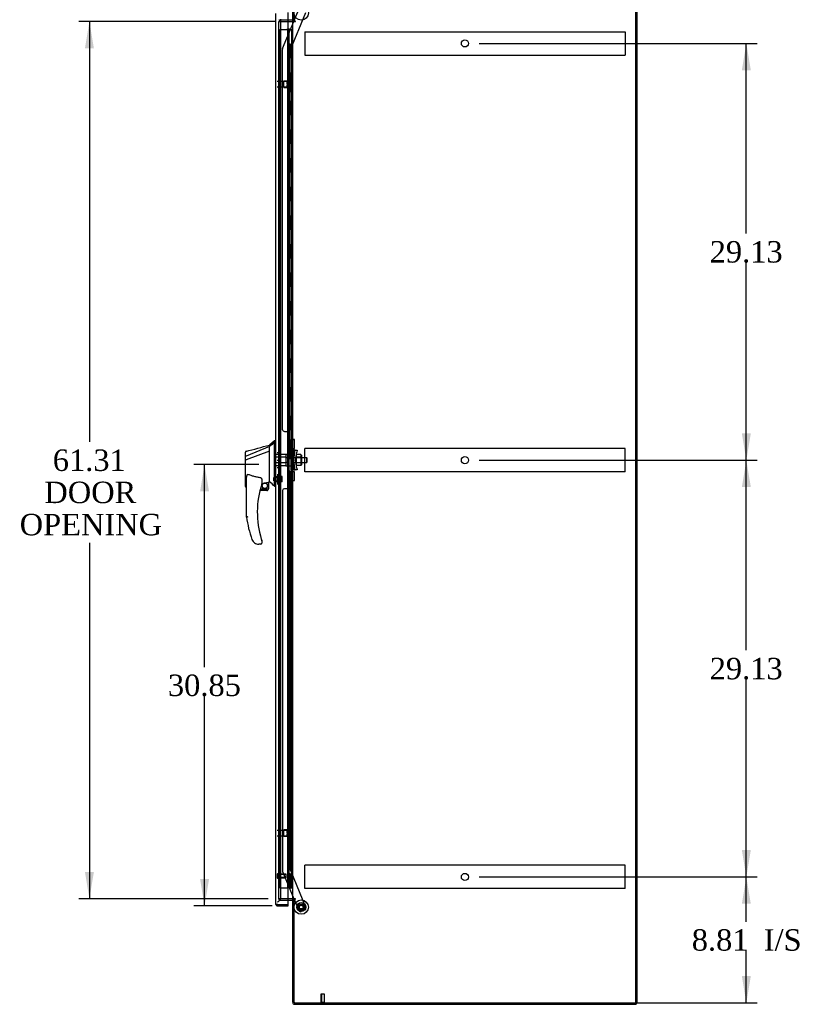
# Model space of a CAD drawing. Header units: inches. Extents: x 1 to 299, y -2 to 199.
# Tile 6 of 9: x 127 to 181, y 63 to 132. Entities that reach past the tile are written whole.
import ezdxf
from ezdxf.enums import TextEntityAlignment as Align
from ezdxf.lldxf.tags import DXFTag

# ---------------------------------------------------------------- set-up
doc = ezdxf.new("R2010")
doc.units = ezdxf.units.IN
doc.header["$MEASUREMENT"] = 0
for name, color, linetype in [('COM53964-2', 7, 'Continuous'), ('COM55523', 7, 'Continuous'), ('COM70220', 7, 'Continuous'), ('COM70763-3', 7, 'Continuous'), ('COM70764-8', 7, 'Continuous'), ('COM70838', 7, 'Continuous'), ('COM70839-3', 7, 'Continuous'), ('COM71202-3', 7, 'Continuous'), ('COM71205-8', 7, 'Continuous'), ('COM71206-6', 7, 'Continuous'), ('Default', 7, 'Continuous'), ('HAN86294', 7, 'Continuous'), ('HAN86294_NUT', 7, 'Continuous'), ('HAN86294_SCREW', 7, 'Continuous'), ('HAN86294_WASHER', 7, 'Continuous'), ('HAN_NUT', 7, 'Continuous'), ('NTS18147', 7, 'Continuous'), ('ROL87452', 7, 'Continuous'), ('RVT17786', 7, 'Continuous'), ('RVT19000', 7, 'Continuous'), ('SPC87322', 7, 'Continuous'), ('STD26122', 7, 'Continuous'), ('STD26258', 7, 'Continuous'), ('WAF25376', 7, 'Continuous'), ('WAM30038', 7, 'Continuous')]:
    doc.layers.add(name, color=color, linetype=linetype)
doc.styles.add('SEACAD_Times_New_Roman', font='times.ttf')
tags = doc.linetypes.add('HIDDEN2', pattern=[0.1875, 0.125, -0.0625]).pattern_tags.tags
tags[6:7] = [DXFTag(74, 4), DXFTag(75, 0), DXFTag(340, '0'), DXFTag(46, 0.0), DXFTag(50, 0.0), DXFTag(44, 0.0), DXFTag(45, 0.0)]
tags[4:5] = [DXFTag(74, 4), DXFTag(75, 0), DXFTag(340, '0'), DXFTag(46, 0.0), DXFTag(50, 0.0), DXFTag(44, 0.0), DXFTag(45, 0.0)]
doc.dimstyles.new('HAMMOND_(STH_-_300x200)', dxfattribs={"dimtxt": 1.5, "dimasz": 1.875, "dimexe": 0.75, "dimexo": 0.75, "dimgap": 0.375, "dimtad": 0, "dimtih": 1, "dimtoh": 1, "dimzin": 0, "dimdsep": 46, "dimtxsty": 'SEACAD_Times_New_Roman', "dimblk1": '_SE_FILLED', "dimblk2": '_SE_FILLED', "dimsah": 1, "dimcen": 0.75, "dimadec": 0, "dimazin": 0, "dimtfac": 0.8, "dimtofl": 0, "dimtmove": 0, "dimatfit": 3, "dimfxl": 1, "dimtolj": 1, "dimtzin": 0, "dimarcsym": 0})

# ---------------------------------------------------------------- blocks, each defined once
blk = doc.blocks.new('SE3')
at = {"layer": 'COM53964-2', "color": 7, "linetype": 'HIDDEN2'}
for p, q in [((146.467, 131.127), (146.467, 130.989)), ((146.467, 131.127), (168.842, 131.127)), ((146.467, 130.989), (146.467, 129.64)), ((168.842, 131.127), (168.842, 130.989)), ((168.842, 130.989), (168.842, 129.64)), ((146.467, 129.64), (146.467, 129.502)), ((146.467, 129.502), (168.842, 129.502)), ((168.842, 129.64), (168.842, 129.502)), ((146.467, 101.859), (146.467, 101.997)), ((168.842, 101.997), (146.467, 101.997)), ((146.467, 100.51), (146.467, 101.859)), ((168.842, 101.859), (168.842, 101.997)), ((168.842, 100.51), (168.842, 101.859)), ((146.467, 100.372), (146.467, 100.51)), ((168.842, 100.372), (168.842, 100.51)), ((168.842, 100.372), (146.467, 100.372)), ((146.467, 72.729), (146.467, 72.867)), ((168.842, 72.867), (146.467, 72.867)), ((146.467, 71.38), (146.467, 72.729)), ((168.842, 72.729), (168.842, 72.867)), ((168.842, 71.38), (168.842, 72.729)), ((146.467, 71.242), (146.467, 71.38)), ((168.842, 71.242), (146.467, 71.242)), ((168.842, 71.242), (168.842, 71.38))]:
    blk.add_line(p, q, dxfattribs=at)
for centre in [(157.655, 130.314), (157.655, 101.184), (157.655, 72.054)]:
    blk.add_circle(centre, 0.25, dxfattribs=at)
at = {"layer": 'COM55523', "color": 7, "linetype": 'HIDDEN2'}
for p, q in [((144.732, 131.292), (145.247, 131.292)), ((144.732, 71.292), (144.732, 131.292)), ((145.247, 131.292), (145.272, 131.292)), ((145.264, 131.301), (145.264, 131.327)), ((145.264, 131.327), (145.314, 131.327)), ((145.314, 131.301), (145.264, 131.301)), ((145.272, 71.292), (145.272, 131.292)), ((145.327, 131.292), (145.272, 131.292)), ((145.277, 131.301), (145.277, 71.292)), ((145.314, 131.327), (145.339, 131.327)), ((145.314, 131.301), (145.339, 131.301)), ((145.327, 131.292), (145.368, 131.292)), ((145.327, 130.292), (145.327, 131.292)), ((145.339, 131.327), (145.389, 131.327)), ((145.389, 131.301), (145.339, 131.301)), ((145.368, 131.292), (145.563, 131.292)), ((145.368, 130.292), (145.368, 131.292)), ((145.377, 71.292), (145.377, 131.301)), ((145.389, 131.327), (145.389, 131.301)), ((145.563, 131.292), (145.625, 131.292)), ((145.563, 71.292), (145.563, 131.292)), ((145.272, 130.292), (145.327, 130.292)), ((145.316, 130.292), (145.444, 130.292)), ((145.316, 129.292), (145.316, 130.292)), ((145.413, 129.292), (145.413, 130.292)), ((145.439, 130.292), (145.439, 129.292)), ((145.444, 129.292), (145.444, 130.292)), ((145.272, 129.292), (145.327, 129.292)), ((145.316, 129.292), (145.444, 129.292)), ((145.327, 128.292), (145.327, 129.292)), ((145.368, 128.292), (145.368, 129.292)), ((145.272, 128.292), (145.327, 128.292)), ((145.316, 128.292), (145.444, 128.292)), ((145.316, 127.292), (145.316, 128.292)), ((145.413, 127.292), (145.413, 128.292)), ((145.439, 128.292), (145.439, 127.292)), ((145.444, 127.292), (145.444, 128.292)), ((145.272, 127.292), (145.327, 127.292)), ((145.316, 127.292), (145.444, 127.292)), ((145.327, 126.292), (145.327, 127.292)), ((145.368, 126.292), (145.368, 127.292)), ((145.272, 126.292), (145.327, 126.292)), ((145.316, 126.292), (145.444, 126.292)), ((145.316, 125.292), (145.316, 126.292)), ((145.413, 125.292), (145.413, 126.292)), ((145.439, 126.292), (145.439, 125.292)), ((145.444, 125.292), (145.444, 126.292)), ((145.272, 125.292), (145.327, 125.292)), ((145.316, 125.292), (145.444, 125.292)), ((145.327, 124.292), (145.327, 125.292)), ((145.368, 124.292), (145.368, 125.292)), ((145.272, 124.292), (145.327, 124.292)), ((145.316, 124.292), (145.444, 124.292)), ((145.316, 123.292), (145.316, 124.292)), ((145.413, 123.292), (145.413, 124.292)), ((145.439, 124.292), (145.439, 123.292)), ((145.444, 123.292), (145.444, 124.292)), ((145.272, 123.292), (145.327, 123.292)), ((145.316, 123.292), (145.444, 123.292)), ((145.327, 122.292), (145.327, 123.292)), ((145.368, 122.292), (145.368, 123.292)), ((145.272, 122.292), (145.327, 122.292)), ((145.316, 122.292), (145.444, 122.292)), ((145.316, 121.292), (145.316, 122.292)), ((145.413, 121.292), (145.413, 122.292)), ((145.439, 122.292), (145.439, 121.292)), ((145.444, 121.292), (145.444, 122.292)), ((145.272, 121.292), (145.327, 121.292)), ((145.316, 121.292), (145.444, 121.292)), ((145.327, 120.292), (145.327, 121.292)), ((145.368, 120.292), (145.368, 121.292)), ((145.272, 120.292), (145.327, 120.292)), ((145.316, 120.292), (145.444, 120.292)), ((145.316, 119.292), (145.316, 120.292)), ((145.413, 119.292), (145.413, 120.292)), ((145.439, 120.292), (145.439, 119.292)), ((145.444, 119.292), (145.444, 120.292)), ((145.272, 119.292), (145.327, 119.292)), ((145.316, 119.292), (145.444, 119.292)), ((145.327, 118.292), (145.327, 119.292)), ((145.368, 118.292), (145.368, 119.292)), ((145.272, 118.292), (145.327, 118.292)), ((145.316, 118.292), (145.444, 118.292)), ((145.316, 117.292), (145.316, 118.292)), ((145.413, 117.292), (145.413, 118.292)), ((145.439, 118.292), (145.439, 117.292)), ((145.444, 117.292), (145.444, 118.292)), ((145.272, 117.292), (145.327, 117.292)), ((145.316, 117.292), (145.444, 117.292)), ((145.327, 116.292), (145.327, 117.292)), ((145.368, 116.292), (145.368, 117.292)), ((145.272, 116.292), (145.327, 116.292)), ((145.316, 116.292), (145.444, 116.292)), ((145.316, 115.292), (145.316, 116.292)), ((145.413, 115.292), (145.413, 116.292)), ((145.439, 116.292), (145.439, 115.292)), ((145.444, 115.292), (145.444, 116.292)), ((145.272, 115.292), (145.327, 115.292)), ((145.316, 115.292), (145.444, 115.292)), ((145.327, 114.292), (145.327, 115.292)), ((145.368, 114.292), (145.368, 115.292)), ((145.272, 114.292), (145.327, 114.292)), ((145.316, 114.292), (145.444, 114.292)), ((145.316, 113.292), (145.316, 114.292)), ((145.413, 113.292), (145.413, 114.292)), ((145.439, 114.292), (145.439, 113.292)), ((145.444, 113.292), (145.444, 114.292)), ((145.272, 113.292), (145.327, 113.292)), ((145.316, 113.292), (145.444, 113.292)), ((145.327, 112.292), (145.327, 113.292)), ((145.368, 112.292), (145.368, 113.292)), ((145.272, 112.292), (145.327, 112.292)), ((145.316, 112.292), (145.444, 112.292)), ((145.316, 111.292), (145.316, 112.292)), ((145.413, 111.292), (145.413, 112.292)), ((145.439, 112.292), (145.439, 111.292)), ((145.444, 111.292), (145.444, 112.292)), ((145.272, 111.292), (145.327, 111.292)), ((145.316, 111.292), (145.444, 111.292)), ((145.327, 110.292), (145.327, 111.292)), ((145.368, 110.292), (145.368, 111.292)), ((145.272, 110.292), (145.327, 110.292)), ((145.316, 110.292), (145.444, 110.292)), ((145.316, 109.292), (145.316, 110.292)), ((145.413, 109.292), (145.413, 110.292)), ((145.439, 110.292), (145.439, 109.292)), ((145.444, 109.292), (145.444, 110.292)), ((145.272, 109.292), (145.327, 109.292)), ((145.316, 109.292), (145.444, 109.292)), ((145.327, 108.292), (145.327, 109.292)), ((145.368, 108.292), (145.368, 109.292)), ((145.272, 108.292), (145.327, 108.292)), ((145.316, 108.292), (145.444, 108.292)), ((145.316, 107.292), (145.316, 108.292)), ((145.413, 107.292), (145.413, 108.292)), ((145.439, 108.292), (145.439, 107.292)), ((145.444, 107.292), (145.444, 108.292)), ((145.272, 107.292), (145.327, 107.292)), ((145.316, 107.292), (145.444, 107.292)), ((145.327, 106.292), (145.327, 107.292)), ((145.368, 106.292), (145.368, 107.292)), ((145.272, 106.292), (145.327, 106.292)), ((145.316, 106.292), (145.444, 106.292)), ((145.316, 105.292), (145.316, 106.292)), ((145.413, 105.292), (145.413, 106.292)), ((145.439, 106.292), (145.439, 105.292)), ((145.444, 105.292), (145.444, 106.292)), ((145.272, 105.292), (145.327, 105.292)), ((145.316, 105.292), (145.444, 105.292)), ((145.327, 104.292), (145.327, 105.292)), ((145.368, 104.292), (145.368, 105.292)), ((145.272, 104.292), (145.327, 104.292)), ((145.316, 104.292), (145.444, 104.292)), ((145.316, 103.292), (145.316, 104.292)), ((145.413, 103.292), (145.413, 104.292)), ((145.439, 104.292), (145.439, 103.292)), ((145.444, 103.292), (145.444, 104.292)), ((145.272, 103.292), (145.327, 103.292)), ((145.316, 103.292), (145.444, 103.292)), ((145.327, 102.292), (145.327, 103.292)), ((145.368, 102.292), (145.368, 103.292)), ((145.272, 102.292), (145.327, 102.292)), ((145.316, 102.292), (145.444, 102.292)), ((145.316, 101.292), (145.316, 102.292)), ((145.413, 101.292), (145.413, 102.292)), ((145.439, 102.292), (145.439, 101.292)), ((145.444, 101.292), (145.444, 102.292)), ((145.272, 101.292), (145.327, 101.292)), ((145.316, 101.292), (145.444, 101.292)), ((145.327, 100.292), (145.327, 101.292)), ((145.368, 100.292), (145.368, 101.292)), ((145.272, 100.292), (145.327, 100.292)), ((145.316, 100.292), (145.444, 100.292)), ((145.316, 99.292), (145.316, 100.292)), ((145.413, 99.292), (145.413, 100.292)), ((145.439, 100.292), (145.439, 99.292)), ((145.444, 99.292), (145.444, 100.292)), ((145.272, 99.292), (145.327, 99.292)), ((145.316, 99.292), (145.444, 99.292)), ((145.327, 98.292), (145.327, 99.292)), ((145.368, 98.292), (145.368, 99.292)), ((145.272, 98.292), (145.327, 98.292)), ((145.316, 98.292), (145.444, 98.292)), ((145.316, 97.292), (145.316, 98.292)), ((145.413, 97.292), (145.413, 98.292)), ((145.439, 98.292), (145.439, 97.292)), ((145.444, 97.292), (145.444, 98.292)), ((145.272, 97.292), (145.327, 97.292)), ((145.316, 97.292), (145.444, 97.292)), ((145.327, 96.292), (145.327, 97.292)), ((145.368, 96.292), (145.368, 97.292)), ((145.272, 96.292), (145.327, 96.292)), ((145.316, 96.292), (145.444, 96.292)), ((145.316, 95.292), (145.316, 96.292)), ((145.413, 95.292), (145.413, 96.292)), ((145.439, 96.292), (145.439, 95.292)), ((145.444, 95.292), (145.444, 96.292)), ((145.272, 95.292), (145.327, 95.292)), ((145.316, 95.292), (145.444, 95.292)), ((145.327, 94.292), (145.327, 95.292)), ((145.368, 94.292), (145.368, 95.292)), ((145.272, 94.292), (145.327, 94.292)), ((145.316, 94.292), (145.444, 94.292)), ((145.316, 93.292), (145.316, 94.292)), ((145.413, 93.292), (145.413, 94.292)), ((145.439, 94.292), (145.439, 93.292)), ((145.444, 93.292), (145.444, 94.292)), ((145.272, 93.292), (145.327, 93.292)), ((145.316, 93.292), (145.444, 93.292)), ((145.327, 92.292), (145.327, 93.292)), ((145.368, 92.292), (145.368, 93.292)), ((145.272, 92.292), (145.327, 92.292)), ((145.316, 92.292), (145.444, 92.292)), ((145.316, 91.292), (145.316, 92.292)), ((145.413, 91.292), (145.413, 92.292)), ((145.439, 92.292), (145.439, 91.292)), ((145.444, 91.292), (145.444, 92.292)), ((145.272, 91.292), (145.327, 91.292)), ((145.316, 91.292), (145.444, 91.292)), ((145.327, 90.292), (145.327, 91.292)), ((145.368, 90.292), (145.368, 91.292)), ((145.272, 90.292), (145.327, 90.292)), ((145.316, 90.292), (145.444, 90.292)), ((145.316, 89.292), (145.316, 90.292)), ((145.413, 89.292), (145.413, 90.292)), ((145.439, 90.292), (145.439, 89.292)), ((145.444, 89.292), (145.444, 90.292)), ((145.272, 89.292), (145.327, 89.292)), ((145.316, 89.292), (145.444, 89.292)), ((145.327, 88.292), (145.327, 89.292)), ((145.368, 88.292), (145.368, 89.292)), ((145.272, 88.292), (145.327, 88.292)), ((145.316, 88.292), (145.444, 88.292)), ((145.316, 87.292), (145.316, 88.292)), ((145.413, 87.292), (145.413, 88.292)), ((145.439, 88.292), (145.439, 87.292)), ((145.444, 87.292), (145.444, 88.292)), ((145.272, 87.292), (145.327, 87.292)), ((145.316, 87.292), (145.444, 87.292)), ((145.327, 86.292), (145.327, 87.292)), ((145.368, 86.292), (145.368, 87.292)), ((145.272, 86.292), (145.327, 86.292)), ((145.316, 86.292), (145.444, 86.292)), ((145.316, 85.292), (145.316, 86.292)), ((145.413, 85.292), (145.413, 86.292)), ((145.439, 86.292), (145.439, 85.292)), ((145.444, 85.292), (145.444, 86.292)), ((145.272, 85.292), (145.327, 85.292)), ((145.316, 85.292), (145.444, 85.292)), ((145.327, 84.292), (145.327, 85.292)), ((145.368, 84.292), (145.368, 85.292)), ((145.272, 84.292), (145.327, 84.292)), ((145.316, 84.292), (145.444, 84.292)), ((145.316, 83.292), (145.316, 84.292)), ((145.413, 83.292), (145.413, 84.292)), ((145.439, 84.292), (145.439, 83.292)), ((145.444, 83.292), (145.444, 84.292)), ((145.272, 83.292), (145.327, 83.292)), ((145.316, 83.292), (145.444, 83.292)), ((145.327, 82.292), (145.327, 83.292)), ((145.368, 82.292), (145.368, 83.292)), ((145.272, 82.292), (145.327, 82.292)), ((145.316, 82.292), (145.444, 82.292)), ((145.316, 81.292), (145.316, 82.292)), ((145.413, 81.292), (145.413, 82.292)), ((145.439, 82.292), (145.439, 81.292)), ((145.444, 81.292), (145.444, 82.292)), ((145.272, 81.292), (145.327, 81.292)), ((145.316, 81.292), (145.444, 81.292)), ((145.327, 80.292), (145.327, 81.292)), ((145.368, 80.292), (145.368, 81.292)), ((145.272, 80.292), (145.327, 80.292)), ((145.316, 80.292), (145.444, 80.292)), ((145.316, 79.292), (145.316, 80.292)), ((145.413, 79.292), (145.413, 80.292)), ((145.439, 80.292), (145.439, 79.292)), ((145.444, 79.292), (145.444, 80.292)), ((145.272, 79.292), (145.327, 79.292)), ((145.316, 79.292), (145.444, 79.292)), ((145.327, 78.292), (145.327, 79.292)), ((145.368, 78.292), (145.368, 79.292)), ((145.272, 78.292), (145.327, 78.292)), ((145.316, 78.292), (145.444, 78.292)), ((145.316, 77.292), (145.316, 78.292)), ((145.413, 77.292), (145.413, 78.292)), ((145.439, 78.292), (145.439, 77.292)), ((145.444, 77.292), (145.444, 78.292)), ((145.272, 77.292), (145.327, 77.292)), ((145.316, 77.292), (145.444, 77.292)), ((145.327, 76.292), (145.327, 77.292)), ((145.368, 76.292), (145.368, 77.292)), ((145.272, 76.292), (145.327, 76.292)), ((145.316, 76.292), (145.444, 76.292)), ((145.316, 75.292), (145.316, 76.292)), ((145.413, 75.292), (145.413, 76.292)), ((145.439, 76.292), (145.439, 75.292)), ((145.444, 75.292), (145.444, 76.292)), ((145.272, 75.292), (145.327, 75.292)), ((145.316, 75.292), (145.444, 75.292)), ((145.327, 74.292), (145.327, 75.292)), ((145.368, 74.292), (145.368, 75.292)), ((145.272, 74.292), (145.327, 74.292)), ((145.316, 74.292), (145.444, 74.292)), ((145.316, 73.292), (145.316, 74.292)), ((145.413, 73.292), (145.413, 74.292)), ((145.439, 74.292), (145.439, 73.292)), ((145.444, 73.292), (145.444, 74.292)), ((145.272, 73.292), (145.327, 73.292)), ((145.316, 73.292), (145.444, 73.292)), ((145.327, 72.292), (145.327, 73.292)), ((145.368, 72.292), (145.368, 73.292)), ((145.272, 72.292), (145.327, 72.292)), ((145.316, 71.292), (145.316, 72.292)), ((145.316, 72.292), (145.444, 72.292)), ((145.413, 71.292), (145.413, 72.292)), ((145.439, 72.292), (145.439, 71.292)), ((145.444, 71.292), (145.444, 72.292)), ((144.732, 71.292), (145.247, 71.292)), ((145.247, 71.292), (145.272, 71.292)), ((145.272, 71.292), (145.277, 71.292)), ((145.316, 71.292), (145.277, 71.292)), ((145.439, 71.292), (145.316, 71.292)), ((145.439, 71.292), (145.563, 71.292)), ((145.563, 71.292), (145.625, 71.292))]:
    blk.add_line(p, q, dxfattribs=at)
at = {"layer": 'COM70220', "color": 7, "linetype": 'HIDDEN2'}
for p, q in [((144.783, 131.758), (144.783, 132.008)), ((144.783, 70.826), (144.783, 131.758)), ((144.783, 70.576), (144.783, 70.826))]:
    blk.add_line(p, q, dxfattribs=at)
blk.add_arc((144.533, 70.576), 0.25, 270, 0, dxfattribs=at)
at = {"layer": 'COM70763-3', "color": 7, "linetype": 'HIDDEN2'}
blk.add_line((169.59, 63.248), (169.59, 135.118), dxfattribs=at)
at = {"layer": 'COM70763-3', "color": 7, "linetype": 'Continuous'}
for q in [(169.685, 135.118), (169.625, 63.248)]:
    blk.add_line((169.685, 63.248), q, dxfattribs=at)
at = {"layer": 'COM70764-8', "color": 7, "linetype": 'Continuous'}
for p, q in [((145.625, 131.868), (145.625, 135.07)), ((145.577, 131.933), (145.313, 131.933)), ((145.72, 131.868), (145.625, 131.868))]:
    blk.add_line(p, q, dxfattribs=at)
at = {"layer": 'COM70764-8', "color": 7, "linetype": 'HIDDEN2'}
for p, q in [((144.753, 131.989), (144.754, 131.971)), ((145.313, 131.933), (144.801, 131.933))]:
    blk.add_line(p, q, dxfattribs=at)
for radius, start in [(0.143, 177.21316), (0.048, 191.96668)]:
    blk.add_arc((144.801, 131.981), radius, start, 270, dxfattribs=at)
at = {"layer": 'COM70764-8', "color": 7, "linetype": 'Continuous'}
for radius, end in [(0.048, 0), (0.143, 307.79488)]:
    blk.add_arc((145.577, 131.981), radius, 270, end, dxfattribs=at)
at = {"layer": 'COM70838', "color": 7, "linetype": 'HIDDEN2'}
for p, q in [((145.515, 102.593), (145.515, 102.629)), ((145.515, 102.629), (145.64, 102.629)), ((145.515, 102.593), (145.515, 101.879)), ((145.64, 102.629), (145.64, 102.593)), ((145.64, 101.934), (145.64, 102.593)), ((145.515, 100.504), (145.515, 101.879)), ((145.515, 101.879), (145.573, 101.879)), ((145.573, 100.504), (145.573, 101.879)), ((145.573, 101.879), (145.698, 101.879)), ((145.698, 100.504), (145.698, 101.879)), ((145.801, 101.879), (145.698, 101.879)), ((145.782, 101.754), (145.801, 101.879)), ((145.801, 101.879), (145.927, 101.879)), ((145.927, 101.879), (145.909, 101.754)), ((145.701, 101.192), (145.782, 101.754)), ((145.782, 100.629), (145.701, 101.192)), ((145.827, 101.192), (145.909, 101.754)), ((145.909, 100.629), (145.827, 101.192)), ((145.573, 100.504), (145.515, 100.504)), ((145.515, 100.504), (145.515, 99.791)), ((145.698, 100.504), (145.573, 100.504)), ((145.64, 99.791), (145.64, 100.477)), ((145.698, 100.504), (145.801, 100.504)), ((145.801, 100.504), (145.782, 100.629)), ((145.927, 100.504), (145.801, 100.504)), ((145.909, 100.629), (145.927, 100.504)), ((145.515, 99.754), (145.515, 99.791)), ((145.64, 99.791), (145.64, 99.754)), ((145.64, 99.754), (145.515, 99.754))]:
    blk.add_line(p, q, dxfattribs=at)
for centre, start, end in [((145.757, 101.934), 180, 208.03984), ((145.757, 100.477), 166.45544, 180)]:
    blk.add_arc(centre, 0.117, start, end, dxfattribs=at)
at = {"layer": 'COM70839-3', "color": 7, "linetype": 'HIDDEN2'}
for p, q in [((145.44, 129.82), (146.539, 132.476)), ((145.713, 131.868), (146.049, 132.679)), ((144.918, 129.948), (145.7, 131.838)), ((144.921, 103.317), (144.909, 129.9)), ((145.453, 101.942), (145.44, 129.82)), ((145.047, 103.192), (145.258, 103.192)), ((145.383, 103.067), (145.383, 102.055)), ((145.383, 100.329), (145.383, 99.316)), ((145.453, 100.441), (145.44, 72.564)), ((145.258, 99.192), (145.047, 99.192)), ((144.921, 99.067), (144.909, 72.483)), ((144.918, 72.436), (145.708, 70.528)), ((145.44, 72.564), (146.539, 69.907)), ((145.72, 70.498), (146.049, 69.704)), ((146.472, 69.744), (146.212, 69.637))]:
    blk.add_line(p, q, dxfattribs=at)
at = {"layer": 'COM70839-3', "color": 7, "linetype": 'Continuous'}
for p, q in [((145.7, 131.838), (145.713, 131.868)), ((145.708, 70.528), (145.72, 70.498))]:
    blk.add_line(p, q, dxfattribs=at)
at = {"layer": 'COM70839-3', "color": 7, "linetype": 'HIDDEN2'}
blk.add_circle((146.22, 69.944), 0.129, dxfattribs=at)
for centre, start, end in [((145.034, 129.901), 157.51549, 180.02749), ((145.046, 103.317), 180.02749, 270.02749), ((145.258, 103.067), 0.02749, 90.02749), ((145.508, 102.055), 180.02749, 243.92361), ((145.508, 100.329), 116.07639, 179.97251), ((145.046, 99.067), 89.97251, 179.97251), ((145.258, 99.317), 269.97251, 359.97251), ((145.034, 72.483), 179.97251, 202.48451), ((146.164, 69.752), 202.48451, 292.48451), ((146.424, 69.86), 292.48451, 22.48451)]:
    blk.add_arc(centre, 0.125, start, end, dxfattribs=at)
at = {"layer": 'COM71202-3', "color": 7, "linetype": 'Continuous'}
for p, q in [((144.438, 70.169), (144.438, 132.415)), ((145.313, 70.121), (145.313, 132.463)), ((144.438, 70.169), (144.438, 70.169)), ((144.438, 70.169), (144.438, 70.169)), ((144.518, 70.121), (144.468, 70.082)), ((144.581, 70.121), (144.468, 70.121)), ((144.518, 70.121), (144.581, 70.121)), ((144.581, 70.121), (144.581, 70.121)), ((144.581, 70.121), (145.313, 70.121)), ((144.581, 70.121), (145.313, 70.121)), ((144.581, 70.026), (145.313, 70.026)), ((145.313, 70.026), (145.313, 70.121))]:
    blk.add_line(p, q, dxfattribs=at)
for start, end in [(180, 180.07617), (180.15607, 217.50359), (217.50359, 270)]:
    blk.add_arc((144.581, 70.169), 0.143, start, end, dxfattribs=at)
blk.add_open_spline([(144.468, 70.121), (144.458, 70.129), (144.451, 70.137), (144.443, 70.149), (144.441, 70.153), (144.439, 70.161), (144.438, 70.165), (144.438, 70.169)], degree=3, knots=[0, 0, 0, 0, 0.5, 0.5, 0.75, 0.75, 1, 1, 1, 1], dxfattribs=at)
at = {"layer": 'COM71205-8', "color": 7, "linetype": 'HIDDEN2'}
for p, q in [((144.658, 70.528), (144.658, 70.433)), ((144.658, 70.433), (145.313, 70.433))]:
    blk.add_line(p, q, dxfattribs=at)
at = {"layer": 'COM71205-8', "color": 7, "linetype": 'Continuous'}
for p, q in [((145.313, 70.433), (145.577, 70.433)), ((145.625, 63.296), (145.625, 70.498)), ((145.72, 70.498), (145.625, 70.498)), ((145.768, 63.153), (169.625, 63.153)), ((169.625, 63.248), (169.625, 63.153))]:
    blk.add_line(p, q, dxfattribs=at)
for centre, radius, start, end in [((145.577, 70.385), 0.143, 52.20512, 90), ((145.577, 70.385), 0.048, 0, 90), ((145.768, 63.296), 0.143, 180, 270)]:
    blk.add_arc(centre, radius, start, end, dxfattribs=at)
at = {"layer": 'COM71205-8', "color": 7, "linetype": 'HIDDEN2'}
blk.add_arc((145.768, 63.296), 0.048, 180, 270, dxfattribs=at)
at = {"layer": 'COM71206-6', "color": 7, "linetype": 'Continuous'}
for p, q in [((145.72, 131.868), (145.72, 135.118)), ((169.625, 63.248), (169.625, 135.118)), ((145.313, 131.838), (145.577, 131.838)), ((145.625, 131.838), (145.577, 131.838)), ((145.625, 131.838), (145.768, 131.838)), ((145.625, 70.528), (145.625, 131.838)), ((145.798, 131.868), (145.72, 131.868)), ((145.768, 131.838), (145.798, 131.838)), ((145.577, 70.528), (145.313, 70.528)), ((145.577, 70.528), (145.625, 70.528)), ((145.768, 70.528), (145.625, 70.528)), ((145.798, 70.498), (145.72, 70.498)), ((145.72, 63.248), (145.72, 70.498)), ((145.768, 70.528), (145.798, 70.528)), ((145.72, 63.248), (169.625, 63.248))]:
    blk.add_line(p, q, dxfattribs=at)
at = {"layer": 'COM71206-6', "color": 7, "linetype": 'HIDDEN2'}
for p, q in [((144.658, 131.838), (145.313, 131.838)), ((144.658, 70.528), (144.658, 131.838)), ((145.313, 70.528), (144.658, 70.528))]:
    blk.add_line(p, q, dxfattribs=at)
at = {"layer": 'COM71206-6', "color": 7, "linetype": 'Continuous'}
for centre in [(145.798, 131.853), (145.798, 70.513)]:
    blk.add_arc(centre, 0.015, 270, 90, dxfattribs=at)
at = {"layer": 'HAN86294', "color": 7, "linetype": 'Continuous'}
for p, q in [((144.358, 102.542), (144.003, 102.242)), ((144.438, 102.542), (144.355, 102.542)), ((144.358, 102.542), (144.358, 102.44)), ((144.003, 102.13), (142.368, 101.474)), ((144.003, 102.13), (144.003, 102.242)), ((144.003, 101.983), (144.003, 102.13)), ((144.003, 101.889), (144.003, 101.983)), ((144.003, 101.816), (144.003, 101.889)), ((144.358, 102.381), (144.358, 102.44)), ((144.358, 102.294), (144.358, 102.381)), ((144.358, 99.804), (144.358, 102.294)), ((142.323, 101.449), (142.323, 101.746)), ((142.323, 101.471), (142.323, 101.492)), ((142.323, 101.215), (142.323, 101.449)), ((142.323, 99.342), (142.323, 101.215)), ((142.377, 101.212), (142.379, 101.213)), ((144.003, 101.816), (142.379, 101.213)), ((144.003, 99.931), (144.003, 101.816)), ((142.403, 97.209), (142.403, 99.88)), ((143.463, 99.799), (143.463, 99.536)), ((144.003, 99.784), (144.003, 99.931)), ((144.358, 99.399), (144.358, 99.804)), ((142.397, 99.284), (142.403, 99.285)), ((143.364, 99.192), (143.938, 99.192)), ((143.463, 99.549), (143.59, 99.579)), ((143.673, 99.598), (143.908, 99.653)), ((143.938, 99.656), (144.003, 99.672)), ((143.938, 99.656), (143.938, 99.657)), ((143.938, 99.657), (143.938, 99.192)), ((144.003, 99.672), (144.003, 99.784)), ((144.358, 99.374), (144.358, 99.399)), ((144.358, 99.372), (144.438, 99.372)), ((143.813, 99.067), (143.333, 99.067)), ((142.966, 95.407), (142.964, 95.405)), ((143.403, 95.317), (143.248, 95.317)), ((143.463, 95.555), (143.463, 95.377))]:
    blk.add_line(p, q, dxfattribs=at)
at = {"layer": 'HAN86294', "color": 7, "linetype": 'HIDDEN2'}
for p, q in [((145.14, 101.587), (144.438, 101.587)), ((145.14, 101.392), (144.438, 101.392)), ((145.14, 101.587), (145.14, 101.392)), ((145.14, 101.392), (145.14, 100.992)), ((145.265, 101.352), (145.14, 101.352)), ((145.265, 101.352), (145.265, 101.192)), ((145.265, 101.192), (145.265, 101.032)), ((146.6, 101.352), (145.64, 101.352)), ((146.6, 101.032), (146.6, 101.352)), ((146.63, 101.322), (146.6, 101.352)), ((146.63, 101.062), (146.63, 101.322)), ((145.14, 100.992), (144.438, 100.992)), ((145.14, 100.796), (144.438, 100.796)), ((145.265, 101.032), (145.14, 101.032)), ((145.14, 100.992), (145.14, 100.796)), ((145.64, 101.032), (146.6, 101.032)), ((146.6, 101.032), (146.63, 101.062)), ((144.563, 100.016), (144.438, 100.016)), ((144.563, 99.691), (144.563, 100.016)), ((144.438, 99.691), (144.563, 99.691))]:
    blk.add_line(p, q, dxfattribs=at)
at = {"layer": 'HAN86294', "color": 7, "linetype": 'Continuous'}
blk.add_circle((143.677, 99.396), 0.188, dxfattribs=at)
for centre, radius, start, end in [((-161.917, 1240.925), 1179.062, 284.955175, 285.038073), ((142.383, 101.746), 0.06, 105.82399, 180.00016), ((142.368, 101.573), 0.361, 262.90649, 271.52325), ((149.567, 97.545), 6.417, 162.10501, 197.01016), ((143.403, 99.536), 0.06, 342.10501, 0), ((143.677, 99.396), 0.202, 115.2676, 90.89564), ((143.415, 100.523), 0.961, 280.53162, 285.63162), ((143.813, 99.192), 0.125, 310.5358, 346.11346), ((143.813, 99.192), 0.125, 346.11346, 360), ((107.592, 56.226), 56.686, 49.56494, 50.03473), ((143.813, 99.192), 0.125, 270, 310.5358), ((149.743, 98.144), 7.4, 187.26095, 199.71455), ((143.248, 95.817), 0.5, 199.71455, 235.43766), ((143.248, 95.817), 0.5, 235.43766, 270), ((143.403, 95.377), 0.06, 270, 0), ((143.403, 95.555), 0.06, 0, 17.89499)]:
    blk.add_arc(centre, radius, start, end, dxfattribs=at)
blk.add_ellipse((142.383, 99.342), major_axis=(0.06, 0), ratio=0.999979, start_param=3.141468, end_param=4.950188, dxfattribs=at)
blk.add_open_spline([(144.358, 102.44), (144.24, 102.337), (144.121, 102.233), (144.003, 102.13)], degree=3, dxfattribs=at)
for points, knots in [([(142.368, 101.474), (142.355, 101.473), (142.343, 101.469), (142.327, 101.46), (142.323, 101.455), (142.323, 101.449)], [0, 0, 0, 0, 0.5, 0.5, 1, 1, 1, 1]), ([(142.403, 99.88), (142.403, 99.937), (142.407, 99.994), (142.422, 100.08), (142.428, 100.108), (142.442, 100.149), (142.448, 100.163), (142.461, 100.181), (142.465, 100.186), (142.478, 100.194), (142.486, 100.195), (142.493, 100.192)], [0, 0, 0, 0, 0.5, 0.5, 0.75, 0.75, 0.875, 0.875, 0.9375, 0.9375, 1, 1, 1, 1]), ([(143.403, 99.954), (143.325, 99.964), (143.247, 99.977), (143.093, 100.007), (143.016, 100.024), (142.864, 100.063), (142.788, 100.085), (142.639, 100.135), (142.566, 100.162), (142.493, 100.192)], [0, 0, 0, 0, 0.25, 0.25, 0.5, 0.5, 0.75, 0.75, 1, 1, 1, 1]), ([(143.403, 99.954), (143.407, 99.953), (143.411, 99.952), (143.417, 99.948), (143.42, 99.945), (143.428, 99.937), (143.432, 99.931), (143.439, 99.918), (143.442, 99.911), (143.447, 99.898), (143.45, 99.891), (143.456, 99.87), (143.458, 99.856), (143.461, 99.835), (143.462, 99.827), (143.463, 99.813), (143.463, 99.806), (143.463, 99.799)], [0, 0, 0, 0, 0.0625, 0.0625, 0.125, 0.125, 0.25, 0.25, 0.375, 0.375, 0.5, 0.5, 0.75, 0.75, 0.875, 0.875, 1, 1, 1, 1]), ([(143.908, 99.653), (143.912, 99.654), (143.916, 99.655), (143.923, 99.656), (143.926, 99.657), (143.935, 99.658), (143.938, 99.658), (143.938, 99.657)], [0, 0, 0, 0, 0.25, 0.25, 0.5, 0.5, 1, 1, 1, 1]), ([(142.493, 97.215), (142.487, 97.215), (142.481, 97.214), (142.47, 97.213), (142.464, 97.213), (142.448, 97.212), (142.438, 97.211), (142.425, 97.211), (142.421, 97.21), (142.415, 97.21), (142.412, 97.21), (142.408, 97.209), (142.406, 97.209), (142.404, 97.209), (142.403, 97.209), (142.403, 97.209)], [0, 0, 0, 0, 0.125, 0.125, 0.25, 0.25, 0.5, 0.5, 0.625, 0.625, 0.75, 0.75, 0.875, 0.875, 1, 1, 1, 1]), ([(143.43, 95.668), (143.436, 95.651), (143.441, 95.633), (143.449, 95.608), (143.452, 95.6), (143.456, 95.588), (143.457, 95.584), (143.458, 95.578), (143.459, 95.577), (143.46, 95.574), (143.46, 95.574), (143.46, 95.574)], [0, 0, 0, 0, 0.5, 0.5, 0.75, 0.75, 0.875, 0.875, 0.9375, 0.9375, 1, 1, 1, 1])]:
    blk.add_open_spline(points, degree=3, knots=knots, dxfattribs=at)
at = {"layer": 'HAN86294_NUT', "color": 7, "linetype": 'HIDDEN2'}
for p, q in [((145.857, 101.576), (145.857, 101.384)), ((146.182, 101.576), (145.857, 101.576)), ((145.857, 101.384), (145.857, 101)), ((146.182, 101.384), (145.857, 101.384)), ((146.182, 101.576), (146.182, 101.48)), ((146.232, 101.524), (146.182, 101.524)), ((146.182, 101.48), (146.182, 101.384)), ((146.182, 101.384), (146.182, 101.192)), ((146.182, 101.192), (146.182, 101)), ((146.262, 100.889), (146.262, 101.494)), ((145.857, 101), (145.857, 100.808)), ((146.182, 101), (145.857, 101)), ((146.182, 100.808), (145.857, 100.808)), ((146.182, 101), (146.182, 100.904)), ((146.182, 100.904), (146.182, 100.808)), ((146.182, 100.859), (146.232, 100.859))]:
    blk.add_line(p, q, dxfattribs=at)
for centre, start, end in [((146.232, 101.494), 0, 90), ((146.232, 100.889), 270, 0)]:
    blk.add_arc(centre, 0.03, start, end, dxfattribs=at)
at = {"layer": 'HAN86294_SCREW', "color": 7, "linetype": 'HIDDEN2'}
for p, q in [((144.308, 99.738), (144.308, 99.97)), ((144.683, 99.97), (144.308, 99.97)), ((144.683, 99.591), (144.683, 100.116)), ((144.753, 100.116), (144.683, 100.116)), ((144.753, 99.591), (144.753, 100.116)), ((144.89, 100.046), (144.753, 100.046)), ((144.89, 99.854), (144.753, 99.854)), ((144.89, 99.854), (144.89, 100.046)), ((144.89, 99.661), (144.89, 99.854)), ((144.308, 99.738), (144.683, 99.738)), ((144.683, 99.591), (144.753, 99.591)), ((144.89, 99.661), (144.753, 99.661))]:
    blk.add_line(p, q, dxfattribs=at)
at = {"layer": 'HAN86294_WASHER', "color": 7, "linetype": 'HIDDEN2'}
for p, q in [((144.593, 100.165), (144.533, 100.165)), ((144.593, 99.542), (144.593, 100.165)), ((144.593, 99.542), (144.593, 100.165)), ((144.653, 100.165), (144.593, 100.165)), ((144.653, 99.542), (144.653, 100.165)), ((144.533, 99.542), (144.593, 99.542)), ((144.593, 99.542), (144.653, 99.542))]:
    blk.add_line(p, q, dxfattribs=at)
at = {"layer": 'HAN_NUT', "color": 7, "linetype": 'HIDDEN2'}
for p, q in [((144.533, 101.722), (144.748, 101.722)), ((144.533, 101.192), (144.748, 101.192)), ((144.748, 101.192), (144.748, 101.722)), ((144.748, 100.662), (144.748, 101.192)), ((144.533, 100.662), (144.748, 100.662))]:
    blk.add_line(p, q, dxfattribs=at)
at = {"layer": 'NTS18147', "color": 7, "linetype": 'HIDDEN2'}
for p, q in [((145.003, 127.243), (145.003, 127.683)), ((145.441, 127.683), (145.003, 127.683)), ((145.441, 127.958), (145.441, 127.963)), ((145.504, 127.963), (145.441, 127.963)), ((145.441, 127.958), (145.441, 127.77)), ((145.441, 127.958), (145.504, 127.958)), ((145.441, 127.77), (145.441, 127.652)), ((145.504, 127.77), (145.441, 127.77)), ((145.441, 127.652), (145.441, 127.274)), ((145.441, 127.652), (145.504, 127.652)), ((145.504, 127.958), (145.504, 127.963)), ((145.504, 127.652), (145.504, 127.77)), ((145.566, 127.809), (145.566, 127.864)), ((145.003, 127.243), (145.441, 127.243)), ((145.441, 127.274), (145.441, 127.156)), ((145.504, 127.274), (145.441, 127.274)), ((145.441, 127.156), (145.441, 126.968)), ((145.441, 127.156), (145.504, 127.156)), ((145.441, 126.968), (145.441, 126.963)), ((145.504, 126.968), (145.441, 126.968)), ((145.441, 126.963), (145.504, 126.963)), ((145.504, 127.156), (145.504, 127.274)), ((145.504, 126.968), (145.504, 126.963)), ((145.566, 127.062), (145.566, 127.117)), ((145.003, 74.901), (145.003, 75.341)), ((145.441, 75.341), (145.003, 75.341)), ((145.441, 75.616), (145.441, 75.621)), ((145.504, 75.621), (145.441, 75.621)), ((145.441, 75.616), (145.441, 75.428)), ((145.441, 75.616), (145.504, 75.616)), ((145.441, 75.428), (145.441, 75.31)), ((145.504, 75.428), (145.441, 75.428)), ((145.441, 75.31), (145.441, 74.932)), ((145.441, 75.31), (145.504, 75.31)), ((145.504, 75.616), (145.504, 75.621)), ((145.504, 75.31), (145.504, 75.428)), ((145.566, 75.467), (145.566, 75.522)), ((145.003, 74.901), (145.441, 74.901)), ((145.441, 74.932), (145.441, 74.814)), ((145.504, 74.932), (145.441, 74.932)), ((145.441, 74.814), (145.441, 74.626)), ((145.441, 74.814), (145.504, 74.814)), ((145.441, 74.626), (145.441, 74.621)), ((145.504, 74.626), (145.441, 74.626)), ((145.441, 74.621), (145.504, 74.621)), ((145.504, 74.814), (145.504, 74.932)), ((145.504, 74.626), (145.504, 74.621)), ((145.566, 74.72), (145.566, 74.775))]:
    blk.add_line(p, q, dxfattribs=at)
for centre in [(145.248, 127.463), (145.248, 75.121)]:
    blk.add_arc(centre, 0.318, 323.63381, 36.36619, dxfattribs=at)
for centre, start_param, end_param in [((145.248, 127.864), 2.506883, 3.776302), ((145.248, 127.809), 2.506883, 3.141593), ((145.248, 127.117), 3.141593, 3.776302), ((145.248, 127.062), 2.506883, 3.776302), ((145.248, 75.522), 2.506883, 3.776302), ((145.248, 75.467), 2.506883, 3.141593), ((145.248, 74.775), 3.141593, 3.776302), ((145.248, 74.72), 2.506883, 3.776302)]:
    blk.add_ellipse(centre, major_axis=(-0.318, 0), ratio=0.5, start_param=start_param, end_param=end_param, dxfattribs=at)
at = {"layer": 'ROL87452', "color": 7, "linetype": 'HIDDEN2'}
for centre, radius in [((146.22, 132.44), 0.5), ((146.22, 69.944), 0.5), ((146.22, 69.944), 0.206)]:
    blk.add_circle(centre, radius, dxfattribs=at)
at = {"layer": 'RVT17786', "color": 7, "linetype": 'HIDDEN2'}
blk.add_circle((146.22, 69.944), 0.217, dxfattribs=at)
at = {"layer": 'RVT19000', "color": 7, "linetype": 'HIDDEN2'}
for p, q in [((145.64, 102.629), (145.64, 102.63)), ((145.753, 102.63), (145.64, 102.63)), ((145.753, 102.005), (145.753, 102.63)), ((145.303, 102.177), (145.303, 102.458)), ((145.515, 102.458), (145.303, 102.458)), ((145.303, 102.177), (145.515, 102.177)), ((145.64, 102.512), (145.515, 102.512)), ((145.515, 102.122), (145.64, 102.122)), ((145.64, 102.005), (145.753, 102.005)), ((145.303, 99.926), (145.303, 100.207)), ((145.515, 100.207), (145.303, 100.207)), ((145.303, 99.926), (145.515, 99.926)), ((145.64, 100.261), (145.515, 100.261)), ((145.515, 99.871), (145.64, 99.871)), ((145.753, 100.379), (145.64, 100.379)), ((145.753, 99.754), (145.753, 100.379)), ((145.64, 99.754), (145.64, 99.754)), ((145.64, 99.754), (145.753, 99.754))]:
    blk.add_line(p, q, dxfattribs=at)
at = {"layer": 'SPC87322', "color": 7, "linetype": 'HIDDEN2'}
for p, q in [((145.515, 101.584), (145.14, 101.584)), ((145.64, 101.429), (145.515, 101.429)), ((145.64, 101.419), (145.515, 101.419)), ((145.14, 100.799), (145.515, 100.799)), ((145.64, 100.964), (145.515, 100.964)), ((145.64, 100.954), (145.515, 100.954))]:
    blk.add_line(p, q, dxfattribs=at)
at = {"layer": 'STD26122', "color": 7, "linetype": 'HIDDEN2'}
for p, q in [((145.498, 127.648), (144.533, 127.648)), ((145.498, 127.648), (145.498, 127.278)), ((145.533, 127.613), (145.498, 127.648)), ((145.533, 127.313), (145.533, 127.613)), ((144.533, 127.278), (145.498, 127.278)), ((145.498, 127.278), (145.533, 127.313)), ((145.498, 75.306), (144.533, 75.306)), ((145.498, 75.306), (145.498, 74.936)), ((145.533, 75.271), (145.498, 75.306)), ((145.533, 74.971), (145.533, 75.271)), ((144.533, 74.936), (145.498, 74.936)), ((145.498, 74.936), (145.533, 74.971))]:
    blk.add_line(p, q, dxfattribs=at)
at = {"layer": 'STD26258', "color": 7, "linetype": 'HIDDEN2'}
for p, q in [((144.564, 72.277), (144.533, 72.277)), ((144.564, 71.965), (144.564, 72.277)), ((144.533, 71.965), (144.564, 71.965)), ((145.158, 72.246), (144.564, 72.246)), ((145.158, 72.215), (144.564, 72.215)), ((145.158, 72.027), (144.564, 72.027)), ((144.564, 71.996), (145.158, 71.996)), ((145.158, 71.996), (145.158, 72.246)), ((147.845, 63.873), (147.595, 63.873)), ((147.595, 63.873), (147.595, 63.279)), ((147.626, 63.873), (147.626, 63.279)), ((147.814, 63.873), (147.814, 63.279)), ((147.845, 63.279), (147.845, 63.873)), ((147.876, 63.279), (147.564, 63.279)), ((147.564, 63.279), (147.564, 63.248)), ((147.876, 63.248), (147.876, 63.279))]:
    blk.add_line(p, q, dxfattribs=at)
at = {"layer": 'WAF25376', "color": 7, "linetype": 'HIDDEN2'}
for radius in [0.315, 0.14]:
    blk.add_circle((146.22, 69.944), radius, dxfattribs=at)
at = {"layer": 'WAM30038', "color": 7, "linetype": 'HIDDEN2'}
for p, q in [((145.228, 127.637), (145.228, 127.691)), ((145.273, 127.665), (145.228, 127.637)), ((145.228, 127.612), (145.273, 127.64)), ((145.228, 127.637), (145.244, 127.624)), ((145.228, 127.48), (145.228, 127.612)), ((145.273, 127.48), (145.228, 127.48)), ((145.228, 127.314), (145.228, 127.445)), ((145.228, 127.445), (145.273, 127.445)), ((145.244, 127.624), (145.283, 127.649)), ((145.292, 127.088), (145.292, 127.838)), ((145.316, 127.838), (145.292, 127.838)), ((145.316, 127.088), (145.316, 127.838)), ((145.273, 127.286), (145.228, 127.314)), ((145.244, 127.302), (145.228, 127.289)), ((145.228, 127.235), (145.228, 127.289)), ((145.228, 127.289), (145.273, 127.261)), ((145.282, 127.278), (145.244, 127.302)), ((145.292, 127.088), (145.316, 127.088)), ((145.228, 75.295), (145.228, 75.349)), ((145.273, 75.323), (145.228, 75.295)), ((145.228, 75.27), (145.273, 75.298)), ((145.228, 75.295), (145.244, 75.282)), ((145.228, 75.138), (145.228, 75.27)), ((145.273, 75.138), (145.228, 75.138)), ((145.228, 74.972), (145.228, 75.103)), ((145.228, 75.103), (145.273, 75.103)), ((145.244, 75.282), (145.283, 75.307)), ((145.292, 75.496), (145.292, 74.746)), ((145.316, 75.496), (145.292, 75.496)), ((145.316, 75.496), (145.316, 74.746)), ((145.273, 74.944), (145.228, 74.972)), ((145.244, 74.96), (145.228, 74.947)), ((145.228, 74.893), (145.228, 74.947)), ((145.228, 74.947), (145.273, 74.919)), ((145.282, 74.936), (145.244, 74.96)), ((145.292, 74.746), (145.316, 74.746))]:
    blk.add_line(p, q, dxfattribs=at)
for centre, radius, start, end in [((144.707, 128.366), 0.85, 311.70584, 313.44931), ((145.274, 127.462), 0.0181, 1.77183, 93.07302), ((145.274, 127.464), 0.0182, 267.1609, 357.99424), ((144.705, 126.557), 0.854, 46.55474, 48.29011), ((144.707, 76.024), 0.85, 311.70584, 313.44931), ((145.274, 75.12), 0.0181, 1.77183, 93.07302), ((145.274, 75.122), 0.0182, 267.1609, 357.99424), ((144.705, 74.215), 0.854, 46.55474, 48.29011)]:
    blk.add_arc(centre, radius, start, end, dxfattribs=at)
for points, knots in [([(145.228, 127.691), (145.241, 127.703), (145.254, 127.714), (145.266, 127.726), (145.269, 127.727), (145.271, 127.729), (145.273, 127.731)], [0, 0, 0, 0, 0.858552, 0.858552, 0.858552, 1, 1, 1, 1]), ([(145.286, 127.67), (145.286, 127.67), (145.286, 127.67), (145.281, 127.67), (145.277, 127.668), (145.273, 127.665)], [0.4389304, 0.4389304, 0.4389304, 0.4389304, 0.5, 0.5, 1, 1, 1, 1]), ([(145.273, 127.64), (145.275, 127.642), (145.277, 127.643), (145.281, 127.647), (145.283, 127.649), (145.287, 127.653), (145.289, 127.656), (145.291, 127.66), (145.292, 127.663), (145.292, 127.665)], [0, 0, 0, 0, 0.25, 0.25, 0.5, 0.5, 0.75, 0.75, 1, 1, 1, 1]), ([(145.273, 127.195), (145.271, 127.197), (145.269, 127.198), (145.266, 127.2), (145.254, 127.212), (145.241, 127.223), (145.228, 127.235)], [0, 0, 0, 0, 0.141448, 0.141448, 0.141448, 1, 1, 1, 1]), ([(145.292, 127.261), (145.292, 127.263), (145.291, 127.265), (145.289, 127.27), (145.287, 127.273), (145.281, 127.279), (145.277, 127.283), (145.273, 127.286)], [0, 0, 0, 0, 0.25, 0.25, 0.5, 0.5, 1, 1, 1, 1]), ([(145.273, 127.261), (145.275, 127.26), (145.277, 127.258), (145.281, 127.257), (145.283, 127.256), (145.286, 127.256), (145.286, 127.256), (145.286, 127.256)], [0, 0, 0, 0, 0.25, 0.25, 0.5, 0.5, 0.5626015, 0.5626015, 0.5626015, 0.5626015]), ([(145.228, 75.349), (145.241, 75.361), (145.254, 75.372), (145.267, 75.384), (145.269, 75.385), (145.271, 75.387), (145.273, 75.389)], [0, 0, 0, 0, 0.858552, 0.858552, 0.858552, 1, 1, 1, 1]), ([(145.286, 75.328), (145.286, 75.328), (145.286, 75.328), (145.281, 75.328), (145.277, 75.326), (145.273, 75.323)], [0.4389304, 0.4389304, 0.4389304, 0.4389304, 0.5, 0.5, 1, 1, 1, 1]), ([(145.273, 75.298), (145.275, 75.3), (145.277, 75.301), (145.281, 75.305), (145.283, 75.307), (145.287, 75.311), (145.289, 75.314), (145.291, 75.318), (145.292, 75.321), (145.292, 75.323)], [0, 0, 0, 0, 0.25, 0.25, 0.5, 0.5, 0.75, 0.75, 1, 1, 1, 1]), ([(145.273, 74.853), (145.271, 74.855), (145.269, 74.856), (145.267, 74.858), (145.254, 74.87), (145.241, 74.881), (145.228, 74.893)], [0, 0, 0, 0, 0.141448, 0.141448, 0.141448, 1, 1, 1, 1]), ([(145.292, 74.919), (145.292, 74.921), (145.291, 74.923), (145.289, 74.928), (145.287, 74.931), (145.281, 74.937), (145.277, 74.941), (145.273, 74.944)], [0, 0, 0, 0, 0.25, 0.25, 0.5, 0.5, 1, 1, 1, 1]), ([(145.273, 74.919), (145.275, 74.918), (145.277, 74.916), (145.281, 74.915), (145.283, 74.914), (145.286, 74.914), (145.286, 74.914), (145.286, 74.914)], [0, 0, 0, 0, 0.25, 0.25, 0.5, 0.5, 0.5626015, 0.5626015, 0.5626015, 0.5626015])]:
    blk.add_open_spline(points, degree=3, knots=knots, dxfattribs=at)
blk = doc.blocks.new('DMBLK4874')
at = {"layer": 'Default', "linetype": 'Continuous'}
for points in [[(177.625, 70.179), (177.312, 72.054), (177, 70.179)], [(177.625, 65.123), (177, 65.123), (177.312, 63.248)]]:
    blk.add_hatch(color=7, dxfattribs=at).paths.add_polyline_path(points)
at = {"layer": 'Default', "color": 7, "linetype": 'Continuous'}
for p, q in [((158.655, 72.054), (178.062, 72.054)), ((177.312, 68.926), (177.312, 72.054)), ((177.312, 63.248), (177.312, 66.901)), ((158.422, 63.248), (178.062, 63.248))]:
    blk.add_line(p, q, dxfattribs=at)
at = {"layer": 'Default', "color": 7, "linetype": 'Continuous', "style": 'SEACAD_Times_New_Roman'}
for s, p in [('8.81', (173.499, 68.401)), ('I/S', (178.53, 68.401))]:
    blk.add_text(s, height=1.5, dxfattribs=at).set_placement(p, align=Align.TOP_LEFT)
blk = doc.blocks.new('_SE_FILLED')
at = {"color": 0}
blk.add_line((0, 0), (-1, 0), dxfattribs=at)
blk.add_solid([(0, 0), (-1, -0.1665), (-1, 0.1665), (0, 0)], dxfattribs=at)
blk = doc.blocks.new('DMBLK4875')
at = {"layer": 'Default', "linetype": 'Continuous'}
for points in [[(177.625, 99.309), (177.312, 101.184), (177, 99.309)], [(177.625, 73.929), (177, 73.929), (177.312, 72.054)]]:
    blk.add_hatch(color=7, dxfattribs=at).paths.add_polyline_path(points)
at = {"layer": 'Default', "color": 7, "linetype": 'Continuous'}
for p, q in [((158.655, 101.184), (178.062, 101.184)), ((177.312, 87.894), (177.312, 101.184)), ((177.312, 72.054), (177.312, 85.869)), ((158.655, 72.054), (178.062, 72.054))]:
    blk.add_line(p, q, dxfattribs=at)
at = {"layer": 'Default', "color": 7, "linetype": 'Continuous', "style": 'SEACAD_Times_New_Roman'}
blk.add_text('29.13', height=1.5, dxfattribs=at).set_placement((174.753, 87.369), align=Align.TOP_LEFT)
blk = doc.blocks.new('DMBLK4876')
at = {"layer": 'Default', "linetype": 'Continuous'}
for points in [[(177.625, 128.439), (177.312, 130.314), (177, 128.439)], [(177.625, 103.059), (177, 103.059), (177.312, 101.184)]]:
    blk.add_hatch(color=7, dxfattribs=at).paths.add_polyline_path(points)
at = {"layer": 'Default', "color": 7, "linetype": 'Continuous'}
for p, q in [((158.655, 130.314), (178.062, 130.314)), ((177.312, 117.024), (177.312, 130.314)), ((177.312, 101.184), (177.312, 114.999)), ((158.655, 101.184), (178.062, 101.184))]:
    blk.add_line(p, q, dxfattribs=at)
at = {"layer": 'Default', "color": 7, "linetype": 'Continuous', "style": 'SEACAD_Times_New_Roman'}
blk.add_text('29.13', height=1.5, dxfattribs=at).set_placement((174.753, 116.499), align=Align.TOP_LEFT)
blk = doc.blocks.new('DMBLK4892')
at = {"layer": 'Default', "linetype": 'Continuous'}
for points in [[(131.11, 129.963), (131.735, 129.963), (131.422, 131.838)], [(131.11, 72.403), (131.422, 70.528), (131.735, 72.403)]]:
    blk.add_hatch(color=7, dxfattribs=at).paths.add_polyline_path(points)
at = {"layer": 'Default', "color": 7, "linetype": 'Continuous'}
for p, q in [((144.367, 131.838), (130.672, 131.838)), ((131.422, 131.838), (131.422, 102.458)), ((131.422, 95.408), (131.422, 70.528)), ((143.908, 70.528), (130.672, 70.528))]:
    blk.add_line(p, q, dxfattribs=at)
at = {"layer": 'Default', "color": 7, "linetype": 'Continuous', "style": 'SEACAD_Times_New_Roman'}
for s, p in [('61.31', (128.863, 101.933)), ('DOOR', (128.276, 99.683)), ('OPENING', (126.553, 97.433))]:
    blk.add_text(s, height=1.5, dxfattribs=at).set_placement(p, align=Align.TOP_LEFT)
blk = doc.blocks.new('DMBLK4893')
at = {"layer": 'Default', "linetype": 'Continuous'}
for points in [[(139.153, 98.999), (139.778, 98.999), (139.465, 100.874)], [(139.153, 71.901), (139.465, 70.026), (139.778, 71.901)]]:
    blk.add_hatch(color=7, dxfattribs=at).paths.add_polyline_path(points)
at = {"layer": 'Default', "color": 7, "linetype": 'Continuous'}
for p, q in [((143.253, 100.874), (138.715, 100.874)), ((139.465, 86.725), (139.465, 100.874)), ((139.465, 70.026), (139.465, 84.7)), ((144.197, 70.026), (138.715, 70.026))]:
    blk.add_line(p, q, dxfattribs=at)
at = {"layer": 'Default', "color": 7, "linetype": 'Continuous', "style": 'SEACAD_Times_New_Roman'}
blk.add_text('30.85', height=1.5, dxfattribs=at).set_placement((136.906, 86.2), align=Align.TOP_LEFT)

msp = doc.modelspace()

# ---------------------------------------------------------------- block references
at = {"layer": 'Default'}
msp.add_blockref('SE3', (0, 0), dxfattribs=at)

# ---------------------------------------------------------------- dimensions: what is measured, and where the dimension line sits
at = {"layer": 'Default', "color": 7, "linetype": 'Continuous'}
for base, p1, p2, text, picture, middle, dimtype in [((131.422, 70.528), (145.117, 131.838), (145.577, 70.528), '\\A1;<>\\PDOOR\\XOPENING', 'DMBLK4892', (131.422, 101.183), 160), ((177.312, 101.184), (157.905, 101.184), (157.905, 130.314), '\\A1;<>', 'DMBLK4876', (177.312, 115.749), 161), ((177.312, 72.054), (157.905, 72.054), (157.905, 101.184), '\\A1;<>', 'DMBLK4875', (177.312, 86.619), 161), ((139.465, 100.874), (144.947, 70.026), (144.003, 100.874), '\\A1;<>', 'DMBLK4893', (139.465, 85.45), 160), ((177.312, 72.054), (157.672, 63.248), (157.905, 72.054), '\\A1;<> I/S', 'DMBLK4874', (177.312, 67.651), 160)]:
    dim = msp.add_linear_dim(base=base, p1=p1, p2=p2, angle=90, text=text, dimstyle='HAMMOND_(STH_-_300x200)', dxfattribs=at)
    dim.commit()
    dim.dimension.update_dxf_attribs({"geometry": picture, "text_midpoint": middle, "dimtype": dimtype})

doc.saveas('drawing.dxf')
